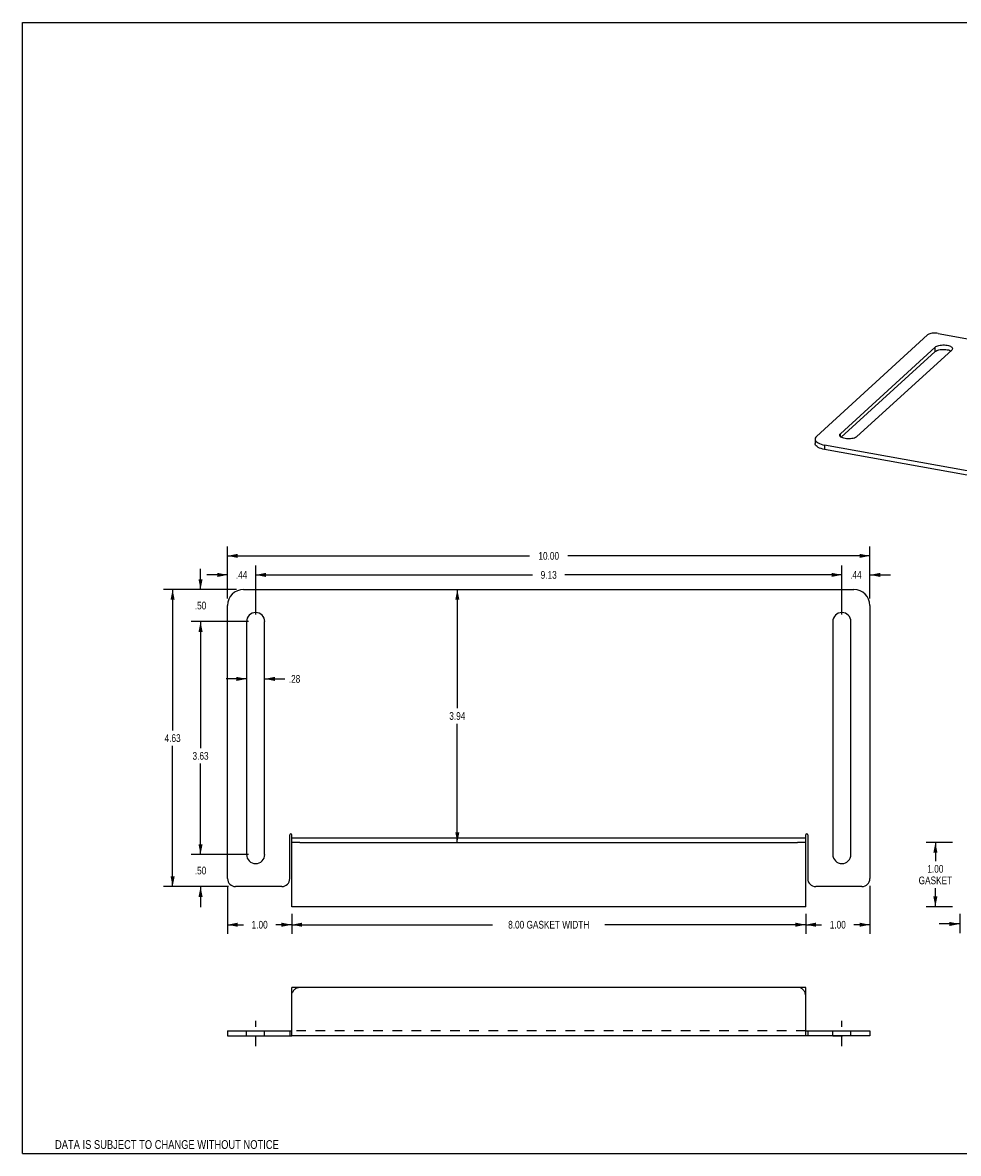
# Model space of a CAD drawing. Header units: inches. Extents: x 0 to 27.2, y 0 to 17.6.
# Tile 1 of 2: x 0 to 14.6, y 0 to 17.6. Entities that reach past the tile are written whole.
import ezdxf

# ---------------------------------------------------------------- set-up
doc = ezdxf.new("R2010")
doc.units = ezdxf.units.IN
doc.header["$LTSCALE"] = 1.496
doc.header["$MEASUREMENT"] = 0
doc.linetypes.add('DASHED', pattern=[0.2, 0.1, -0.1])
doc.linetypes.add('HIDDEN', pattern=[0.2, 0.1, -0.1])
doc.layers.get('0').update_dxf_attribs({"linetype": 'CONTINUOUS'})
for name, color, linetype in [('02___PRT_ALL_AXES', 7, 'CONTINUOUS'), ('DEFAULT_2', 8, 'HIDDEN'), ('DIMENSIONS', 7, 'CONTINUOUS')]:
    doc.layers.add(name, color=color, linetype=linetype)
doc.styles.get("Standard").update_dxf_attribs({"font": 'txt', "width": 0.8})
doc.dimstyles.new('DIMSTYLE_1', dxfattribs={"dimtxt": 0.12, "dimasz": 0.16, "dimexe": 0.09, "dimexo": 0.07, "dimgap": 0.0375, "dimtad": 0, "dimtih": 1, "dimtoh": 1, "dimzin": 4, "dimdsep": 46, "dimtxsty": 'Standard', "dimblk": '_FILLED', "dimblk1": '_FILLED', "dimblk2": '_FILLED', "dimcen": 0.09, "dimadec": 0, "dimazin": 0, "dimtfac": 1, "dimtofl": 0, "dimtmove": 0, "dimatfit": 3, "dimldrblk": '_FILLED', "dimfxl": 0, "dimtolj": 1, "dimtzin": 4, "dimarcsym": 0})

# ---------------------------------------------------------------- blocks, each defined once
blk = doc.blocks.new('_FILLED')
at = {"color": 0, "linetype": 'ByBlock'}
blk.add_solid([(0, 0), (-1, 0.2), (-1, -0.2)], dxfattribs=at)
blk = doc.blocks.new('*D1')
at = {"layer": 'DIMENSIONS', "color": 2, "linetype": 'Continuous'}
for p, q in [((3.19, 8.639), (3.19, 9.444)), ((13.19, 8.639), (13.19, 9.444)), ((3.19, 9.3), (7.89, 9.3)), ((13.19, 9.3), (8.49, 9.3))]:
    blk.add_line(p, q, dxfattribs=at)
at = {"layer": 'DIMENSIONS', "color": 2, "linetype": 'Continuous', "xscale": 0.16, "yscale": 0.16, "zscale": 0.16, "rotation": 180}
blk.add_blockref('_FILLED', (3.19, 9.3), dxfattribs=at)
at = {"layer": 'DIMENSIONS', "color": 2, "linetype": 'Continuous', "xscale": 0.16, "yscale": 0.16, "zscale": 0.16}
blk.add_blockref('_FILLED', (13.19, 9.3), dxfattribs=at)
at = {"layer": 'DIMENSIONS', "color": 2, "linetype": 'Continuous', "insert": (8.19, 9.36), "char_height": 0.12, "width": 0.48, "attachment_point": 2, "line_spacing_factor": 0.9}
blk.add_mtext('10.00', dxfattribs=at)
blk = doc.blocks.new('*D2')
at = {"layer": 'DIMENSIONS', "color": 2, "linetype": 'Continuous'}
for p, q in [((3.19, 9.004), (2.87, 9.004)), ((3.19, 8.639), (3.19, 9.148)), ((3.628, 8.389), (3.628, 9.148)), ((3.628, 9.004), (3.948, 9.004))]:
    blk.add_line(p, q, dxfattribs=at)
at = {"layer": 'DIMENSIONS', "color": 2, "linetype": 'Continuous', "xscale": 0.16, "yscale": 0.16, "zscale": 0.16}
blk.add_blockref('_FILLED', (3.19, 9.004), dxfattribs=at)
at = {"layer": 'DIMENSIONS', "color": 2, "linetype": 'Continuous', "xscale": 0.16, "yscale": 0.16, "zscale": 0.16, "rotation": 180}
blk.add_blockref('_FILLED', (3.628, 9.004), dxfattribs=at)
at = {"layer": 'DIMENSIONS', "color": 2, "linetype": 'Continuous', "insert": (3.409, 9.064), "char_height": 0.12, "width": 0.288, "attachment_point": 2, "line_spacing_factor": 0.9}
blk.add_mtext('.44', dxfattribs=at)
blk = doc.blocks.new('*D3')
at = {"layer": 'DIMENSIONS', "color": 2, "linetype": 'Continuous'}
for p, q in [((3.628, 8.389), (3.628, 9.148)), ((3.628, 9.004), (7.938, 9.004)), ((12.753, 9.004), (8.442, 9.004)), ((12.753, 8.389), (12.753, 9.148))]:
    blk.add_line(p, q, dxfattribs=at)
at = {"layer": 'DIMENSIONS', "color": 2, "linetype": 'Continuous', "xscale": 0.16, "yscale": 0.16, "zscale": 0.16, "rotation": 180}
blk.add_blockref('_FILLED', (3.628, 9.004), dxfattribs=at)
at = {"layer": 'DIMENSIONS', "color": 2, "linetype": 'Continuous', "xscale": 0.16, "yscale": 0.16, "zscale": 0.16}
blk.add_blockref('_FILLED', (12.753, 9.004), dxfattribs=at)
at = {"layer": 'DIMENSIONS', "color": 2, "linetype": 'Continuous', "insert": (8.19, 9.064), "char_height": 0.12, "width": 0.384, "attachment_point": 2, "line_spacing_factor": 0.9}
blk.add_mtext('9.13', dxfattribs=at)
blk = doc.blocks.new('*D4')
at = {"layer": 'DIMENSIONS', "color": 2, "linetype": 'Continuous'}
for p, q in [((12.753, 9.004), (12.433, 9.004)), ((12.753, 8.389), (12.753, 9.148)), ((13.19, 8.639), (13.19, 9.148)), ((13.19, 9.004), (13.51, 9.004))]:
    blk.add_line(p, q, dxfattribs=at)
at = {"layer": 'DIMENSIONS', "color": 2, "linetype": 'Continuous', "xscale": 0.16, "yscale": 0.16, "zscale": 0.16}
blk.add_blockref('_FILLED', (12.753, 9.004), dxfattribs=at)
at = {"layer": 'DIMENSIONS', "color": 2, "linetype": 'Continuous', "xscale": 0.16, "yscale": 0.16, "zscale": 0.16, "rotation": 180}
blk.add_blockref('_FILLED', (13.19, 9.004), dxfattribs=at)
at = {"layer": 'DIMENSIONS', "color": 2, "linetype": 'Continuous', "insert": (12.971, 9.064), "char_height": 0.12, "width": 0.288, "attachment_point": 2, "line_spacing_factor": 0.9}
blk.add_mtext('.44', dxfattribs=at)
blk = doc.blocks.new('*D5')
at = {"layer": 'DIMENSIONS', "color": 2, "linetype": 'Continuous'}
for p, q in [((3.328, 8.777), (2.191, 8.777)), ((2.335, 8.777), (2.335, 6.584)), ((2.335, 4.152), (2.335, 6.344)), ((3.203, 4.152), (2.191, 4.152))]:
    blk.add_line(p, q, dxfattribs=at)
at = {"layer": 'DIMENSIONS', "color": 2, "linetype": 'Continuous', "xscale": 0.16, "yscale": 0.16, "zscale": 0.16}
for p, rotation in [((2.335, 8.777), 90), ((2.335, 4.152), 270)]:
    blk.add_blockref('_FILLED', p, dxfattribs=dict(at, rotation=rotation))
at = {"layer": 'DIMENSIONS', "color": 2, "linetype": 'Continuous', "insert": (2.335, 6.524), "char_height": 0.12, "width": 0.384, "attachment_point": 2, "line_spacing_factor": 0.9}
blk.add_mtext('4.63', dxfattribs=at)
blk = doc.blocks.new('*D6')
at = {"layer": 'DIMENSIONS', "color": 2, "linetype": 'Continuous'}
for p, q in [((6.767, 8.777), (6.767, 6.928)), ((6.767, 4.839), (6.767, 6.688))]:
    blk.add_line(p, q, dxfattribs=at)
at = {"layer": 'DIMENSIONS', "color": 2, "linetype": 'Continuous', "xscale": 0.16, "yscale": 0.16, "zscale": 0.16}
for p, rotation in [((6.767, 8.777), 90), ((6.767, 4.839), 270)]:
    blk.add_blockref('_FILLED', p, dxfattribs=dict(at, rotation=rotation))
at = {"layer": 'DIMENSIONS', "color": 2, "linetype": 'Continuous', "insert": (6.767, 6.868), "char_height": 0.12, "width": 0.384, "attachment_point": 2, "line_spacing_factor": 0.9}
blk.add_mtext('3.94', dxfattribs=at)
blk = doc.blocks.new('*D7')
at = {"layer": 'DIMENSIONS', "color": 2, "linetype": 'Continuous'}
for p, q in [((2.77, 8.777), (2.77, 9.097)), ((3.328, 8.777), (2.626, 8.777)), ((3.516, 8.277), (2.626, 8.277)), ((2.77, 8.277), (2.77, 7.957))]:
    blk.add_line(p, q, dxfattribs=at)
at = {"layer": 'DIMENSIONS', "color": 2, "linetype": 'Continuous', "xscale": 0.16, "yscale": 0.16, "zscale": 0.16}
for p, rotation in [((2.77, 8.777), 270), ((2.77, 8.277), 90)]:
    blk.add_blockref('_FILLED', p, dxfattribs=dict(at, rotation=rotation))
at = {"layer": 'DIMENSIONS', "color": 2, "linetype": 'Continuous', "insert": (2.77, 8.587), "char_height": 0.12, "width": 0.288, "attachment_point": 2, "line_spacing_factor": 0.9}
blk.add_mtext('.50', dxfattribs=at)
blk = doc.blocks.new('*D8')
at = {"layer": 'DIMENSIONS', "color": 2, "linetype": 'Continuous'}
for p, q in [((3.516, 8.277), (2.626, 8.277)), ((2.77, 8.277), (2.77, 6.307)), ((2.77, 4.652), (2.77, 6.067)), ((3.516, 4.652), (2.626, 4.652))]:
    blk.add_line(p, q, dxfattribs=at)
at = {"layer": 'DIMENSIONS', "color": 2, "linetype": 'Continuous', "xscale": 0.16, "yscale": 0.16, "zscale": 0.16}
for p, rotation in [((2.77, 8.277), 90), ((2.77, 4.652), 270)]:
    blk.add_blockref('_FILLED', p, dxfattribs=dict(at, rotation=rotation))
at = {"layer": 'DIMENSIONS', "color": 2, "linetype": 'Continuous', "insert": (2.77, 6.247), "char_height": 0.12, "width": 0.384, "attachment_point": 2, "line_spacing_factor": 0.9}
blk.add_mtext('3.63', dxfattribs=at)
blk = doc.blocks.new('*D9')
at = {"layer": 'DIMENSIONS', "color": 2, "linetype": 'Continuous'}
for p, q in [((2.77, 4.652), (2.77, 4.972)), ((3.516, 4.652), (2.626, 4.652)), ((3.203, 4.152), (2.626, 4.152)), ((2.77, 4.152), (2.77, 3.832))]:
    blk.add_line(p, q, dxfattribs=at)
at = {"layer": 'DIMENSIONS', "color": 2, "linetype": 'Continuous', "xscale": 0.16, "yscale": 0.16, "zscale": 0.16}
for p, rotation in [((2.77, 4.652), 270), ((2.77, 4.152), 90)]:
    blk.add_blockref('_FILLED', p, dxfattribs=dict(at, rotation=rotation))
at = {"layer": 'DIMENSIONS', "color": 2, "linetype": 'Continuous', "insert": (2.77, 4.462), "char_height": 0.12, "width": 0.288, "attachment_point": 2, "line_spacing_factor": 0.9}
blk.add_mtext('.50', dxfattribs=at)
blk = doc.blocks.new('*D10')
at = {"layer": 'DIMENSIONS', "color": 2, "linetype": 'Continuous'}
for p, q in [((3.487, 7.385), (3.167, 7.385)), ((3.768, 7.385), (4.084, 7.385))]:
    blk.add_line(p, q, dxfattribs=at)
at = {"layer": 'DIMENSIONS', "color": 2, "linetype": 'Continuous', "xscale": 0.16, "yscale": 0.16, "zscale": 0.16}
blk.add_blockref('_FILLED', (3.487, 7.385), dxfattribs=at)
at = {"layer": 'DIMENSIONS', "color": 2, "linetype": 'Continuous', "xscale": 0.16, "yscale": 0.16, "zscale": 0.16, "rotation": 180}
blk.add_blockref('_FILLED', (3.768, 7.385), dxfattribs=at)
at = {"layer": 'DIMENSIONS', "color": 2, "linetype": 'Continuous', "insert": (4.144, 7.445), "char_height": 0.12, "width": 0.288, "attachment_point": 1, "line_spacing_factor": 0.9}
blk.add_mtext('.28', dxfattribs=at)
blk = doc.blocks.new('*D11')
at = {"layer": 'DIMENSIONS', "color": 2, "linetype": 'Continuous'}
for p, q in [((3.19, 4.165), (3.19, 3.415)), ((4.19, 3.727), (4.19, 3.415)), ((3.19, 3.559), (3.438, 3.559)), ((4.19, 3.559), (3.942, 3.559))]:
    blk.add_line(p, q, dxfattribs=at)
at = {"layer": 'DIMENSIONS', "color": 2, "linetype": 'Continuous', "xscale": 0.16, "yscale": 0.16, "zscale": 0.16, "rotation": 180}
blk.add_blockref('_FILLED', (3.19, 3.559), dxfattribs=at)
at = {"layer": 'DIMENSIONS', "color": 2, "linetype": 'Continuous', "xscale": 0.16, "yscale": 0.16, "zscale": 0.16}
blk.add_blockref('_FILLED', (4.19, 3.559), dxfattribs=at)
at = {"layer": 'DIMENSIONS', "color": 2, "linetype": 'Continuous', "insert": (3.69, 3.619), "char_height": 0.12, "width": 0.384, "attachment_point": 2, "line_spacing_factor": 0.9}
blk.add_mtext('1.00', dxfattribs=at)
blk = doc.blocks.new('*D12')
at = {"layer": 'DIMENSIONS', "color": 2, "linetype": 'Continuous'}
for p, q in [((4.19, 3.727), (4.19, 3.415)), ((12.19, 3.727), (12.19, 3.415)), ((4.19, 3.559), (7.314, 3.559)), ((12.19, 3.559), (9.066, 3.559))]:
    blk.add_line(p, q, dxfattribs=at)
at = {"layer": 'DIMENSIONS', "color": 2, "linetype": 'Continuous', "xscale": 0.16, "yscale": 0.16, "zscale": 0.16, "rotation": 180}
blk.add_blockref('_FILLED', (4.19, 3.559), dxfattribs=at)
at = {"layer": 'DIMENSIONS', "color": 2, "linetype": 'Continuous', "xscale": 0.16, "yscale": 0.16, "zscale": 0.16}
blk.add_blockref('_FILLED', (12.19, 3.559), dxfattribs=at)
at = {"layer": 'DIMENSIONS', "color": 2, "linetype": 'Continuous', "insert": (8.19, 3.619), "char_height": 0.12, "width": 1.632, "attachment_point": 2, "line_spacing_factor": 0.9}
blk.add_mtext('8.00 GASKET WIDTH', dxfattribs=at)
blk = doc.blocks.new('*D13')
at = {"layer": 'DIMENSIONS', "color": 2, "linetype": 'Continuous'}
for p, q in [((13.19, 4.165), (13.19, 3.415)), ((12.19, 3.727), (12.19, 3.415)), ((12.19, 3.559), (12.438, 3.559)), ((13.19, 3.559), (12.942, 3.559))]:
    blk.add_line(p, q, dxfattribs=at)
at = {"layer": 'DIMENSIONS', "color": 2, "linetype": 'Continuous', "xscale": 0.16, "yscale": 0.16, "zscale": 0.16, "rotation": 180}
blk.add_blockref('_FILLED', (12.19, 3.559), dxfattribs=at)
at = {"layer": 'DIMENSIONS', "color": 2, "linetype": 'Continuous', "xscale": 0.16, "yscale": 0.16, "zscale": 0.16}
blk.add_blockref('_FILLED', (13.19, 3.559), dxfattribs=at)
at = {"layer": 'DIMENSIONS', "color": 2, "linetype": 'Continuous', "insert": (12.69, 3.619), "char_height": 0.12, "width": 0.384, "attachment_point": 2, "line_spacing_factor": 0.9}
blk.add_mtext('1.00', dxfattribs=at)
blk = doc.blocks.new('*D14')
at = {"layer": 'DIMENSIONS', "color": 2, "linetype": 'Continuous'}
for p, q in [((14.476, 4.839), (14.065, 4.839)), ((14.209, 4.839), (14.209, 4.549)), ((14.209, 3.839), (14.209, 4.129)), ((14.476, 3.839), (14.065, 3.839))]:
    blk.add_line(p, q, dxfattribs=at)
at = {"layer": 'DIMENSIONS', "color": 2, "linetype": 'Continuous', "xscale": 0.16, "yscale": 0.16, "zscale": 0.16}
for p, rotation in [((14.209, 4.839), 90), ((14.209, 3.839), 270)]:
    blk.add_blockref('_FILLED', p, dxfattribs=dict(at, rotation=rotation))
at = {"layer": 'DIMENSIONS', "color": 2, "linetype": 'Continuous', "insert": (14.209, 4.489), "char_height": 0.12, "width": 0.576, "attachment_point": 2, "line_spacing_factor": 0.9}
blk.add_mtext('1.00\\PGASKET', dxfattribs=at)
blk = doc.blocks.new('*D15')
at = {"layer": 'DIMENSIONS', "color": 2, "linetype": 'Continuous'}
for p, q in [((14.588, 3.727), (14.588, 3.427)), ((15.338, 3.727), (15.338, 3.427)), ((14.588, 3.571), (14.268, 3.571)), ((15.338, 3.571), (15.673, 3.571))]:
    blk.add_line(p, q, dxfattribs=at)
at = {"layer": 'DIMENSIONS', "color": 2, "linetype": 'Continuous', "xscale": 0.16, "yscale": 0.16, "zscale": 0.16}
blk.add_blockref('_FILLED', (14.588, 3.571), dxfattribs=at)
at = {"layer": 'DIMENSIONS', "color": 2, "linetype": 'Continuous', "xscale": 0.16, "yscale": 0.16, "zscale": 0.16, "rotation": 180}
blk.add_blockref('_FILLED', (15.338, 3.571), dxfattribs=at)
at = {"layer": 'DIMENSIONS', "color": 2, "linetype": 'Continuous', "insert": (15.733, 3.631), "char_height": 0.12, "width": 0.576, "attachment_point": 1, "line_spacing_factor": 0.9}
blk.add_mtext('.75\\PGASKET', dxfattribs=at)

msp = doc.modelspace()

# ---------------------------------------------------------------- linework, layer by layer
at = {"color": 7, "linetype": 'Continuous'}
for p, q in [((0, 0), (0, 17.6)), ((0, 17.6), (27.2, 17.6)), ((12.359, 11.158), (14.087, 12.738)), ((14.252, 12.763), (14.742, 12.675)), ((12.337, 11.117), (12.337, 11.048)), ((12.485, 11.024), (12.485, 10.956)), ((21.164, 9.452), (12.485, 11.024)), ((3.44, 8.777), (12.94, 8.777)), ((3.19, 4.277), (3.19, 8.527)), ((13.19, 8.527), (13.19, 4.277)), ((4.159, 4.277), (4.159, 4.956)), ((4.19, 3.839), (4.19, 4.956)), ((12.19, 3.839), (12.19, 4.956)), ((12.221, 4.956), (12.221, 4.277)), ((4.19, 4.914), (12.19, 4.914)), ((4.315, 4.839), (4.19, 4.839)), ((12.19, 4.839), (12.065, 4.839)), ((4.034, 4.152), (3.315, 4.152)), ((13.065, 4.152), (12.346, 4.152)), ((12.19, 3.839), (4.19, 3.839)), ((4.19, 1.83), (4.19, 2.58)), ((12.19, 2.58), (4.19, 2.58)), ((12.19, 1.83), (12.19, 2.58)), ((3.19, 1.905), (3.19, 1.83)), ((3.19, 1.905), (4.19, 1.905)), ((4.159, 1.905), (4.159, 1.83)), ((12.19, 1.83), (4.19, 1.83)), ((12.19, 1.905), (13.19, 1.905)), ((12.221, 1.905), (12.221, 1.83)), ((13.19, 1.905), (13.19, 1.83)), ((0, 0), (27.2, 0))]:
    msp.add_line(p, q, dxfattribs=at)
at = {"color": 3, "linetype": 'Continuous'}
for p, q in [((21.164, 9.384), (12.485, 10.956)), ((4.315, 4.839), (12.065, 4.839)), ((3.19, 1.83), (4.19, 1.83)), ((13.19, 1.83), (12.19, 1.83))]:
    msp.add_line(p, q, dxfattribs=at)
at = {"color": 7, "linetype": 'Continuous'}
for points in [[(14.252, 12.763), (14.234, 12.766), (14.215, 12.767), (14.195, 12.768), (14.176, 12.767), (14.157, 12.764), (14.139, 12.761), (14.123, 12.756), (14.109, 12.751), (14.097, 12.745), (14.087, 12.738)], [(12.359, 11.158), (12.347, 11.146), (12.34, 11.133), (12.337, 11.12), (12.337, 11.117)], [(12.337, 11.117), (12.338, 11.106), (12.344, 11.093), (12.354, 11.081), (12.367, 11.068), (12.385, 11.057), (12.406, 11.047), (12.43, 11.038), (12.456, 11.03), (12.485, 11.024)]]:
    msp.add_lwpolyline(points, dxfattribs=at)
at = {"color": 3, "linetype": 'Continuous'}
msp.add_lwpolyline([(12.485, 10.956), (12.456, 10.962), (12.43, 10.969), (12.406, 10.978), (12.385, 10.989), (12.367, 11), (12.354, 11.012), (12.344, 11.025), (12.338, 11.038), (12.337, 11.048)], dxfattribs=at)
at = {"color": 7, "linetype": 'Continuous'}
for centre, radius, start, end in [((3.44, 8.527), 0.25, 90, 180), ((12.94, 8.527), 0.25, 0, 90), ((4.174, 4.956), 0.0156, 0, 180), ((12.206, 4.956), 0.0156, 0, 180), ((3.315, 4.277), 0.125, 180, 270), ((4.034, 4.277), 0.125, 270, 360), ((12.346, 4.277), 0.125, 180, 270), ((13.065, 4.277), 0.125, 270, 360)]:
    msp.add_arc(centre, radius, start, end, dxfattribs=at)
at = {"layer": '02___PRT_ALL_AXES', "color": 7, "linetype": 'Continuous'}
for p, q in [((14.206, 12.549), (12.732, 11.202)), ((12.988, 11.156), (14.463, 12.503)), ((14.206, 12.481), (14.206, 12.549)), ((12.732, 11.156), (12.732, 11.202)), ((3.487, 8.277), (3.487, 4.652)), ((3.768, 4.652), (3.768, 8.277)), ((12.612, 8.277), (12.612, 4.652)), ((12.893, 4.652), (12.893, 8.277))]:
    msp.add_line(p, q, dxfattribs=at)
at = {"layer": '02___PRT_ALL_AXES', "color": 3, "linetype": 'Continuous'}
for p, q in [((14.206, 12.481), (12.745, 11.146)), ((14.444, 12.493), (14.449, 12.49))]:
    msp.add_line(p, q, dxfattribs=at)
at = {"layer": '02___PRT_ALL_AXES', "color": 2, "linetype": 'DASHED'}
for p, q in [((3.628, 1.67), (3.628, 2.065)), ((12.753, 1.67), (12.753, 2.065))]:
    msp.add_line(p, q, dxfattribs=at)
at = {"layer": '02___PRT_ALL_AXES', "color": 8, "linetype": 'HIDDEN'}
for p, q in [((3.487, 1.83), (3.487, 1.905)), ((3.487, 1.905), (3.768, 1.905)), ((3.487, 1.83), (3.768, 1.83)), ((3.768, 1.83), (3.768, 1.905)), ((12.612, 1.905), (12.893, 1.905)), ((12.612, 1.83), (12.612, 1.905)), ((12.612, 1.83), (12.893, 1.83)), ((12.893, 1.83), (12.893, 1.905))]:
    msp.add_line(p, q, dxfattribs=at)
at = {"layer": '02___PRT_ALL_AXES', "color": 7, "linetype": 'Continuous'}
for points in [[(14.206, 12.549), (14.217, 12.557), (14.23, 12.564), (14.246, 12.57), (14.264, 12.575), (14.284, 12.579), (14.305, 12.582), (14.327, 12.583), (14.349, 12.583), (14.371, 12.581), (14.392, 12.578), (14.411, 12.574), (14.428, 12.568), (14.444, 12.562), (14.456, 12.554), (14.466, 12.546), (14.472, 12.538), (14.475, 12.529), (14.475, 12.526)], [(14.475, 12.526), (14.474, 12.52), (14.47, 12.511), (14.463, 12.503)], [(12.72, 11.179), (12.72, 11.185), (12.724, 11.194), (12.732, 11.202)], [(12.988, 11.156), (12.978, 11.148), (12.964, 11.141), (12.948, 11.134), (12.93, 11.129), (12.91, 11.126), (12.889, 11.123), (12.867, 11.122), (12.845, 11.122), (12.824, 11.124), (12.803, 11.127), (12.784, 11.131), (12.766, 11.136), (12.751, 11.143), (12.738, 11.15), (12.729, 11.158), (12.723, 11.167), (12.72, 11.176), (12.72, 11.179)]]:
    msp.add_lwpolyline(points, dxfattribs=at)
at = {"layer": '02___PRT_ALL_AXES', "color": 3, "linetype": 'Continuous'}
msp.add_lwpolyline([(14.206, 12.481), (14.217, 12.488), (14.23, 12.496), (14.246, 12.502), (14.264, 12.507), (14.284, 12.511), (14.305, 12.513), (14.327, 12.514), (14.349, 12.514), (14.371, 12.512), (14.392, 12.509), (14.411, 12.505), (14.428, 12.5), (14.444, 12.493)], dxfattribs=at)
at = {"layer": '02___PRT_ALL_AXES', "color": 7, "linetype": 'Continuous'}
for centre, start, end in [((3.628, 8.277), 0, 180), ((12.753, 8.277), 0, 180), ((3.628, 4.652), 180, 360), ((12.753, 4.652), 180, 360)]:
    msp.add_arc(centre, 0.141, start, end, dxfattribs=at)
at = {"layer": 'DEFAULT_2', "color": 8, "linetype": 'HIDDEN'}
msp.add_line((12.19, 1.905), (4.19, 1.905), dxfattribs=at)
for centre, start, end in [((4.315, 2.455), 90, 180), ((12.065, 2.455), 0, 90)]:
    msp.add_arc(centre, 0.125, start, end, dxfattribs=at)

# ---------------------------------------------------------------- texts
at = {"layer": 'DIMENSIONS', "color": 2, "linetype": 'Continuous', "insert": (2.246, 0.206), "char_height": 0.136, "width": 4.352, "attachment_point": 2, "line_spacing_factor": 0.9}
msp.add_mtext('DATA IS SUBJECT TO CHANGE WITHOUT NOTICE', dxfattribs=at)

# ---------------------------------------------------------------- dimensions: what is measured, and where the dimension line sits
at = {"layer": 'DIMENSIONS', "color": 2, "linetype": 'Continuous'}
for base, p1, p2, picture, middle in [((13.19, 9.3), (3.19, 8.569), (13.19, 8.569), '*D1', (8.19, 9.3)), ((3.628, 9.004), (3.19, 8.569), (3.628, 8.319), '*D2', (3.409, 9.004)), ((12.752606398, 9.004339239), (3.627606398, 8.318526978), (12.752606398, 8.318526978), '*D3', (8.190106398, 9.004339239)), ((3.768, 7.385), (3.487, 8.277), (3.768, 8.277), '*D10', (4.288, 7.385)), ((4.19, 3.559), (3.19, 4.235), (4.19, 3.797), '*D11', (3.69, 3.559)), ((13.19, 3.559), (12.19, 3.797), (13.19, 4.235), '*D13', (12.69, 3.559))]:
    dim = msp.add_linear_dim(base=base, p1=p1, p2=p2, dimstyle='DIMSTYLE_1', dxfattribs=at)
    dim.commit()
    dim.dimension.update_dxf_attribs({"geometry": picture, "text_midpoint": middle, "dimtype": 160})
for base, p1, p2, angle, picture, middle in [((2.77, 8.277), (3.398, 8.777), (3.586, 8.277), 270, '*D7', (2.77, 8.527)), ((12.753, 9.004), (13.19, 8.569), (12.753, 8.319), 180, '*D4', (12.971, 9.004)), ((2.335048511, 8.776526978), (3.273106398, 4.151526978), (3.398106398, 8.776526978), 90, '*D5', (2.335048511, 6.464026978)), ((6.767, 4.839), (3.44, 8.777), (4.315, 4.839), 270, '*D6', (6.767, 6.808)), ((2.770383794, 4.651526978), (3.585606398, 8.276526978), (3.585606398, 4.651526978), 270, '*D8', (2.770383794, 6.186615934)), ((2.77, 4.652), (3.273, 4.152), (3.586, 4.652), 90, '*D9', (2.77, 4.402))]:
    dim = msp.add_linear_dim(base=base, p1=p1, p2=p2, angle=angle, dimstyle='DIMSTYLE_1', dxfattribs=at)
    dim.commit()
    dim.dimension.update_dxf_attribs({"geometry": picture, "text_midpoint": middle, "dimtype": 160})
for base, p1, p2, angle, text, picture, middle in [((14.209, 3.839), (14.546, 4.839), (14.546, 3.839), 270, '<>\\PGASKET', '*D14', (14.209, 4.339)), ((4.19, 3.559), (12.19, 3.797), (4.19, 3.797), 180, '<> GASKET WIDTH', '*D12', (8.19, 3.559))]:
    dim = msp.add_linear_dim(base=base, p1=p1, p2=p2, angle=angle, text=text, dimstyle='DIMSTYLE_1', dxfattribs=at)
    dim.commit()
    dim.dimension.update_dxf_attribs({"geometry": picture, "text_midpoint": middle, "dimtype": 160})
dim = msp.add_linear_dim(base=(15.338, 3.571), p1=(14.588, 3.797), p2=(15.338, 3.797), text='<>\\PGASKET', dimstyle='DIMSTYLE_1', dxfattribs=at)
dim.commit()
dim.dimension.update_dxf_attribs({"geometry": '*D15', "text_midpoint": (16.021, 3.481), "dimtype": 160})

doc.saveas('drawing.dxf')
